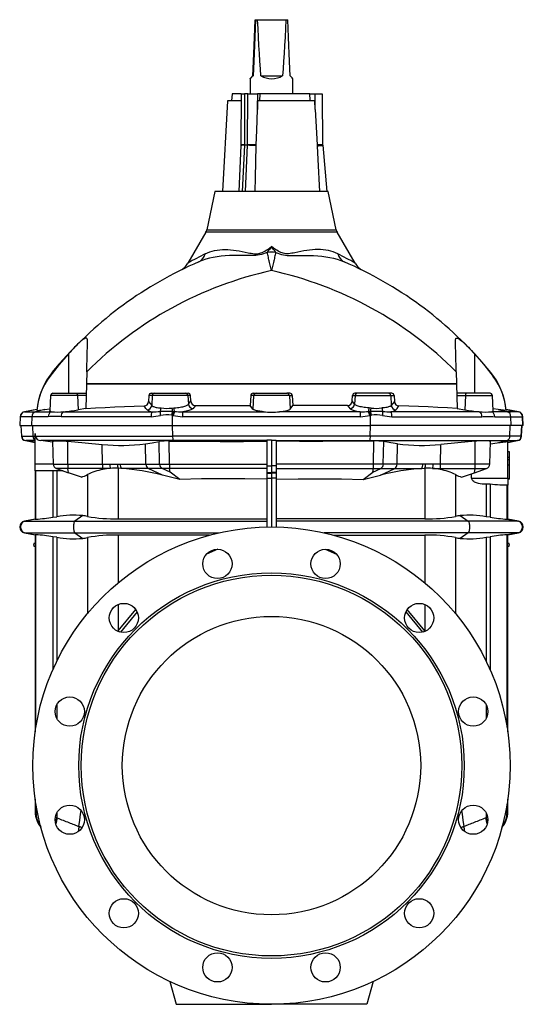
# Model space of a CAD drawing. Extents: x -23 to 894, y -526 to 1012.
# Tile 4 of 4: x 472 to 894, y 187 to 1012. Entities that reach past the tile are written whole.
import ezdxf

# ---------------------------------------------------------------- set-up
doc = ezdxf.new("R2010")
doc.units = 0
doc.layers.get('0').update_dxf_attribs({"linetype": 'CONTINUOUS'})

msp = doc.modelspace()

# ---------------------------------------------------------------- linework, layer by layer
at = {"color": 7, "linetype": 'CONTINUOUS'}
for p, q in [((668.86, 1011.72), (669.24, 1011.72)), ((669.24, 1011.72), (670.86, 1011.72)), ((670.86, 1011.72), (694.67, 1011.72)), ((694.67, 1011.72), (696.24, 1011.72)), ((664.55, 962.27), (664.55, 949.62)), ((666.86, 964.72), (667.15, 964.72)), ((673.74, 964.72), (691.86, 964.72)), ((700.55, 949.62), (700.55, 962.27)), ((649.55, 949.62), (649.13, 943.62)), ((657, 949.62), (649.55, 949.62)), ((657, 949.62), (656.82, 906.89)), ((657, 949.62), (660, 949.62)), ((662.6, 949.62), (660, 949.62)), ((662.6, 949.62), (670.8, 949.62)), ((672.98, 949.62), (670.8, 949.62)), ((672.76, 943.62), (672.98, 949.62)), ((714.69, 949.62), (672.98, 949.62)), ((714.69, 949.62), (719.05, 949.62)), ((719.05, 949.62), (725.05, 949.62)), ((725.05, 949.62), (725.42, 906.91)), ((645.55, 943.62), (641.57, 867.62)), ((656.98, 943.62), (645.55, 943.62)), ((670.74, 936.46), (670.93, 943.62)), ((718.78, 943.62), (670.93, 943.62)), ((719.17, 936.46), (718.78, 943.62)), ((656.8, 906.18), (655.11, 867.62)), ((669.78, 906.04), (669.8, 906.87)), ((720.78, 906.87), (720.82, 906.04)), ((725.45, 906.44), (728.84, 867.62)), ((635.07, 867.62), (628.25, 835.54)), ((730.04, 867.62), (635.07, 867.62)), ((736.85, 835.54), (730.04, 867.62)), ((627.58, 833.79), (612.58, 807.81)), ((752.53, 807.81), (737.53, 833.79)), ((504.61, 722.73), (504.63, 722.75)), ((860.5, 722.73), (860.48, 722.75)), ((527.73, 716.51), (527.47, 706.83)), ((837.38, 716.51), (837.63, 706.83)), ((527.46, 706.4), (526.92, 685.82)), ((527.47, 706.83), (527.46, 706.4)), ((837.63, 706.83), (837.64, 706.4)), ((837.64, 706.4), (838.18, 685.82)), ((497.45, 696.72), (496.78, 683.88)), ((499.45, 698.62), (519.1, 698.62)), ((519.1, 698.62), (527.26, 698.62)), ((579.79, 696.72), (579.55, 691.7)), ((581.84, 698.62), (584.58, 698.62)), ((584.58, 698.62), (610.53, 698.62)), ((610.53, 698.62), (612.68, 698.62)), ((614.86, 692.23), (614.66, 696.72)), ((665.15, 696.72), (664.76, 688.37)), ((667.16, 698.62), (669.58, 698.62)), ((669.58, 698.62), (695.53, 698.62)), ((697.94, 698.62), (695.53, 698.62)), ((699.95, 696.72), (700.35, 688.37)), ((750.24, 692.23), (750.45, 696.72)), ((754.58, 698.62), (752.42, 698.62)), ((780.53, 698.62), (754.58, 698.62)), ((783.26, 698.62), (780.53, 698.62)), ((785.31, 696.72), (785.55, 691.7)), ((846, 698.62), (837.84, 698.62)), ((865.65, 698.62), (846, 698.62)), ((868.32, 683.88), (867.65, 696.72)), ((486.05, 685.07), (475.65, 683.24)), ((486.01, 684.15), (492.74, 685.1)), ((492.74, 685.1), (496.87, 685.64)), ((526.93, 685.96), (520.42, 684.74)), ((667.01, 685.36), (664.76, 688.37)), ((698.09, 685.36), (700.35, 688.37)), ((838.18, 685.96), (844.69, 684.74)), ((872.37, 685.1), (868.23, 685.64)), ((879.09, 684.15), (872.37, 685.1)), ((889.45, 683.24), (879.06, 685.07)), ((471.94, 679.04), (471.55, 671.62)), ((486.01, 684.15), (485.98, 684.27)), ((879.09, 684.15), (879.13, 684.27)), ((893.55, 671.62), (893.16, 679.04)), ((471.55, 671.62), (471.85, 671.62)), ((471.85, 671.62), (481.69, 671.62)), ((472.55, 671.62), (473.02, 662.68)), ((481.69, 671.62), (599.56, 671.62)), ((599.56, 671.62), (765.54, 671.62)), ((883.41, 671.62), (765.54, 671.62)), ((893.25, 671.62), (883.41, 671.62)), ((892.08, 662.68), (892.55, 671.62)), ((893.55, 671.62), (893.25, 671.62)), ((484.55, 639.62), (484.55, 664.92)), ((476.32, 658.95), (484.55, 657.5)), ((499.04, 657.7), (489.18, 658.95)), ((499.02, 658.14), (499.68, 639.31)), ((596.92, 658.65), (600.39, 658.6)), ((682.55, 659.42), (678.55, 659.33)), ((678.55, 659.33), (678.55, 637.83)), ((682.55, 659.42), (686.55, 659.33)), ((682.55, 659.42), (682.55, 637.82)), ((686.55, 659.33), (686.55, 637.83)), ((768.18, 658.65), (764.72, 658.6)), ((865.42, 639.31), (866.08, 658.14)), ((866.02, 656.29), (871.6, 657.03)), ((880.55, 657.5), (888.78, 658.95)), ((880.55, 627.62), (880.55, 658.31)), ((882.05, 649.47), (880.55, 649.47)), ((882.05, 644.73), (880.55, 644.73)), ((882.05, 644.73), (882.05, 649.47)), ((882.05, 642.9), (882.05, 644.73)), ((484.55, 633.62), (484.55, 639.62)), ((502.31, 635.69), (512.55, 631.96)), ((556.68, 635.69), (554.16, 635.81)), ((678.55, 637.83), (678.55, 632.56)), ((682.55, 637.82), (682.55, 632.39)), ((686.55, 637.83), (686.55, 632.56)), ((808.42, 635.69), (810.95, 635.81)), ((852.55, 631.96), (862.79, 635.69)), ((882.05, 642.9), (880.55, 642.9)), ((882.05, 638.33), (880.55, 638.33)), ((882.05, 638.33), (882.05, 642.9)), ((882.05, 626.62), (882.05, 638.33)), ((484.55, 633.62), (484.55, 593.1)), ((508.02, 633.62), (484.55, 633.62)), ((523.25, 628.38), (512.55, 631.96)), ((605.61, 626.49), (591.17, 630.06)), ((605.61, 626.49), (597.55, 632.51)), ((678.55, 632.56), (678.55, 631.57)), ((678.55, 631.57), (678.55, 627.65)), ((678.55, 627.65), (678.55, 586.58)), ((682.55, 632.39), (682.55, 631.41)), ((682.55, 631.41), (682.55, 627.65)), ((682.55, 627.65), (682.55, 586.62)), ((686.55, 632.56), (686.55, 631.57)), ((686.55, 631.57), (686.55, 627.65)), ((686.55, 627.65), (686.55, 586.58)), ((759.5, 626.49), (767.55, 632.51)), ((759.5, 626.49), (773.93, 630.06)), ((841.85, 628.38), (852.55, 631.96)), ((850.26, 627.62), (850.26, 631.2)), ((880.55, 627.62), (880.55, 621.62)), ((880.55, 621.62), (873.88, 621.62)), ((882.05, 626.62), (880.55, 626.62)), ((880.55, 593.1), (880.55, 621.62)), ((499.45, 594.78), (502.72, 595.25)), ((865.66, 594.78), (862.38, 595.25)), ((484.55, 593.1), (475.68, 591.54)), ((484.55, 593.1), (485.05, 593.1)), ((485.05, 593.1), (485.17, 593.1)), ((554.16, 593.46), (678.55, 593.46)), ((810.95, 593.46), (686.55, 593.46)), ((880.05, 593.1), (879.94, 593.1)), ((880.55, 593.1), (880.05, 593.1)), ((889.42, 591.54), (880.55, 593.1)), ((475.68, 581.69), (484.55, 580.13)), ((484.55, 580.13), (484.55, 573.12)), ((485.05, 580.13), (484.55, 580.13)), ((485.17, 580.13), (485.05, 580.13)), ((502.72, 577.98), (499.45, 578.45)), ((630.69, 579.77), (554.16, 579.77)), ((734.41, 579.77), (810.95, 579.77)), ((862.38, 577.98), (865.66, 578.45)), ((879.94, 580.13), (880.05, 580.13)), ((880.05, 580.13), (880.55, 580.13)), ((880.55, 580.13), (889.42, 581.69)), ((880.55, 573.12), (880.55, 580.13)), ((484.79, 573.12), (484.55, 573.12)), ((484.55, 570.12), (484.55, 414.83)), ((484.55, 570.12), (484.79, 570.12)), ((880.55, 573.12), (880.32, 573.12)), ((880.32, 570.12), (880.55, 570.12)), ((880.55, 414.83), (880.55, 570.12)), ((484.55, 358.4), (484.55, 347.77)), ((880.55, 347.77), (880.55, 358.4)), ((597.46, 205.62), (602.55, 186.62)), ((767.64, 205.62), (762.55, 186.62)), ((602.55, 186.62), (682.55, 186.62)), ((762.55, 186.62), (682.55, 186.62))]:
    msp.add_line(p, q, dxfattribs=at)
at = {"color": 8, "linetype": 'CONTINUOUS'}
for p, q in [((660, 949.62), (659.82, 906.91)), ((662.41, 906.91), (662.6, 949.62)), ((670.8, 949.62), (670.74, 936.46)), ((719.17, 936.46), (719.05, 949.62)), ((659.81, 906.44), (658.11, 867.62)), ((662.4, 906.44), (659.81, 906.44)), ((659.82, 906.91), (662.41, 906.91)), ((660.7, 867.62), (662.4, 906.44)), ((737.53, 833.79), (627.58, 833.79)), ((628.25, 835.54), (736.85, 835.54)), ((512.55, 731.84), (512.55, 698.62)), ((852.55, 731.84), (852.55, 698.62)), ((837.64, 706.4), (527.46, 706.4)), ((527.47, 706.83), (837.63, 706.83)), ((520.1, 696.72), (497.45, 696.72)), ((520.1, 696.72), (520.42, 684.74)), ((527.21, 696.72), (520.1, 696.72)), ((582.6, 696.72), (579.79, 696.72)), ((582.6, 696.72), (582.17, 688.46)), ((612.5, 696.72), (582.6, 696.72)), ((612.5, 696.72), (612.88, 689.54)), ((614.66, 696.72), (612.5, 696.72)), ((667.6, 696.72), (665.15, 696.72)), ((667.6, 696.72), (667.01, 685.36)), ((697.5, 696.72), (667.6, 696.72)), ((697.5, 696.72), (698.09, 685.36)), ((697.5, 696.72), (699.95, 696.72)), ((750.45, 696.72), (752.6, 696.72)), ((752.6, 696.72), (752.23, 689.54)), ((752.6, 696.72), (782.5, 696.72)), ((782.5, 696.72), (782.93, 688.46)), ((782.5, 696.72), (785.31, 696.72)), ((837.89, 696.72), (845, 696.72)), ((845, 696.72), (844.69, 684.74)), ((845, 696.72), (867.65, 696.72)), ((486.04, 685.02), (475.95, 683.24)), ((492.74, 685.1), (484.78, 683.24)), ((579.55, 691.7), (582.17, 688.46)), ((599.09, 686.2), (600.7, 686.35)), ((612.88, 689.54), (614.86, 692.23)), ((752.23, 689.54), (750.24, 692.23)), ((766.02, 686.2), (764.4, 686.35)), ((785.55, 691.7), (782.93, 688.46)), ((872.37, 685.1), (880.32, 683.24)), ((879.06, 685.02), (889.15, 683.24)), ((471.85, 671.62), (472.24, 679.04)), ((472.24, 679.04), (471.94, 679.04)), ((481.98, 679.04), (472.24, 679.04)), ((475.65, 683.24), (475.95, 683.24)), ((475.95, 683.24), (484.78, 683.24)), ((481.69, 671.62), (481.98, 679.04)), ((495.52, 679.04), (481.98, 679.04)), ((484.78, 683.24), (498.04, 683.24)), ((581.75, 679.04), (506.18, 679.04)), ((508.5, 683.24), (582.56, 683.24)), ((599.62, 680.21), (598.79, 680.33)), ((599.42, 683.44), (600.38, 683.42)), ((599.56, 671.62), (599.62, 680.21)), ((600.26, 680.08), (599.62, 680.21)), ((600.38, 683.42), (601.18, 683.4)), ((757.24, 679.04), (607.86, 679.04)), ((608.27, 683.24), (675.96, 683.24)), ((756.83, 683.24), (689.14, 683.24)), ((764.72, 683.42), (763.93, 683.4)), ((765.68, 683.44), (764.72, 683.42)), ((764.84, 680.08), (765.49, 680.21)), ((765.49, 680.21), (766.31, 680.33)), ((765.54, 671.62), (765.49, 680.21)), ((856.61, 683.24), (782.55, 683.24)), ((783.36, 679.04), (858.92, 679.04)), ((880.32, 683.24), (867.06, 683.24)), ((869.59, 679.04), (883.12, 679.04)), ((889.15, 683.24), (880.32, 683.24)), ((883.41, 671.62), (883.12, 679.04)), ((883.12, 679.04), (892.86, 679.04)), ((889.45, 683.24), (889.15, 683.24)), ((893.25, 671.62), (892.86, 679.04)), ((892.86, 679.04), (893.16, 679.04)), ((473.32, 662.68), (472.85, 671.62)), ((482.8, 662.68), (482.45, 671.62)), ((599.74, 662.68), (599.68, 671.62)), ((765.36, 662.68), (765.42, 671.62)), ((882.31, 662.68), (882.66, 671.62)), ((891.78, 662.68), (892.25, 671.62)), ((473.32, 662.68), (473.02, 662.68)), ((473.32, 662.68), (482.8, 662.68)), ((482.8, 662.68), (484.55, 662.68)), ((484.71, 662.68), (599.74, 662.68)), ((765.36, 662.68), (599.74, 662.68)), ((882.31, 662.68), (765.36, 662.68)), ((891.78, 662.68), (882.31, 662.68)), ((891.78, 662.68), (892.08, 662.68)), ((476.32, 658.95), (476.62, 658.95)), ((484.55, 658.95), (476.62, 658.95)), ((484.55, 657.55), (476.62, 658.95)), ((600.15, 658.95), (489.18, 658.95)), ((511.88, 639.31), (511.84, 658.46)), ((540.82, 639.31), (540.79, 655.81)), ((577.31, 639.31), (576.85, 656.27)), ((588.84, 639.31), (588.34, 658.16)), ((596.96, 639.31), (596.92, 658.65)), ((678.55, 658.95), (600.15, 658.95)), ((600.39, 658.6), (600.15, 658.95)), ((686.55, 658.95), (764.96, 658.95)), ((764.72, 658.6), (764.96, 658.95)), ((764.96, 658.95), (879.82, 658.95)), ((768.15, 639.31), (768.18, 658.65)), ((776.26, 639.31), (776.77, 658.16)), ((787.8, 639.31), (788.25, 656.27)), ((824.29, 639.31), (824.32, 655.81)), ((853.23, 639.31), (853.26, 658.46)), ((871.6, 657.03), (879.82, 658.95)), ((879.82, 658.95), (888.49, 658.95)), ((880.55, 657.55), (888.49, 658.95)), ((888.78, 658.95), (888.49, 658.95)), ((484.55, 639.62), (499.67, 639.62)), ((499.68, 639.31), (511.88, 639.31)), ((512.02, 635.69), (502.31, 635.69)), ((511.88, 639.31), (540.82, 639.31)), ((540.95, 635.69), (512.02, 635.69)), ((512.55, 631.96), (512.02, 635.69)), ((540.82, 639.31), (547.08, 639.31)), ((547.54, 635.69), (540.95, 635.69)), ((541.08, 634.79), (540.95, 635.69)), ((553.43, 639.29), (555.78, 639.31)), ((554.16, 635.81), (554.16, 593.46)), ((555.78, 639.31), (577.31, 639.31)), ((579.32, 635.69), (556.68, 635.69)), ((577.31, 639.31), (588.84, 639.31)), ((590.85, 635.69), (579.32, 635.69)), ((591.17, 630.06), (579.32, 635.69)), ((588.84, 639.31), (596.96, 639.31)), ((597.09, 635.69), (590.85, 635.69)), ((597.55, 632.51), (590.85, 635.69)), ((596.96, 639.31), (678.55, 639.31)), ((678.55, 635.69), (597.09, 635.69)), ((597.55, 632.51), (597.09, 635.69)), ((678.55, 637.83), (682.55, 637.82)), ((686.55, 637.83), (682.55, 637.82)), ((768.15, 639.31), (686.55, 639.31)), ((686.55, 635.69), (768.01, 635.69)), ((767.55, 632.51), (768.01, 635.69)), ((767.55, 632.51), (774.25, 635.69)), ((768.01, 635.69), (774.25, 635.69)), ((776.26, 639.31), (768.15, 639.31)), ((773.93, 630.06), (785.78, 635.69)), ((774.25, 635.69), (785.78, 635.69)), ((787.8, 639.31), (776.26, 639.31)), ((785.78, 635.69), (808.42, 635.69)), ((809.33, 639.31), (787.8, 639.31)), ((811.67, 639.29), (809.33, 639.31)), ((810.95, 635.81), (810.95, 593.46)), ((817.56, 635.69), (824.15, 635.69)), ((824.29, 639.31), (818.02, 639.31)), ((824.02, 634.79), (824.15, 635.69)), ((824.15, 635.69), (853.09, 635.69)), ((853.23, 639.31), (824.29, 639.31)), ((852.55, 631.96), (853.09, 635.69)), ((853.09, 635.69), (862.79, 635.69)), ((865.42, 639.31), (853.23, 639.31)), ((485.17, 593.1), (485.17, 633.62)), ((499.45, 633.62), (499.45, 594.78)), ((502.72, 633.62), (502.72, 595.25)), ((528.24, 630.46), (528.24, 595.49)), ((678.55, 632.56), (682.55, 632.39)), ((678.55, 631.57), (682.55, 631.41)), ((678.55, 627.65), (682.55, 627.65)), ((686.55, 632.56), (682.55, 632.39)), ((686.55, 631.57), (682.55, 631.41)), ((686.55, 627.65), (682.55, 627.65)), ((836.86, 630.46), (836.86, 595.49)), ((850.26, 627.62), (880.55, 627.62)), ((862.38, 622.44), (862.38, 595.25)), ((865.66, 622.36), (865.66, 594.78)), ((879.94, 593.1), (879.94, 621.62)), ((524.35, 596.15), (517.7, 591.54)), ((840.75, 596.15), (847.4, 591.54)), ((475.68, 591.54), (476.21, 591.54)), ((485.05, 593.1), (476.21, 591.54)), ((476.21, 591.54), (517.7, 591.54)), ((517.7, 591.54), (678.55, 591.54)), ((847.4, 591.54), (686.55, 591.54)), ((888.89, 591.54), (847.4, 591.54)), ((880.05, 593.1), (888.89, 591.54)), ((889.42, 591.54), (888.89, 591.54)), ((475.68, 581.69), (476.21, 581.69)), ((476.21, 581.69), (517.7, 581.69)), ((476.21, 581.69), (485.05, 580.13)), ((485.17, 418.85), (485.17, 580.13)), ((499.45, 578.45), (499.45, 467.07)), ((502.72, 577.98), (502.72, 474.15)), ((517.7, 581.69), (638.45, 581.69)), ((517.7, 581.69), (524.35, 577.08)), ((528.24, 577.74), (528.24, 513.85)), ((554.16, 579.77), (554.16, 539.96)), ((847.4, 581.69), (726.66, 581.69)), ((810.95, 579.77), (810.95, 539.96)), ((836.86, 577.74), (836.86, 513.85)), ((847.4, 581.69), (840.75, 577.08)), ((888.89, 581.69), (847.4, 581.69)), ((862.38, 577.98), (862.38, 474.15)), ((865.66, 578.45), (865.66, 467.07)), ((879.94, 418.85), (879.94, 580.13)), ((888.89, 581.69), (880.05, 580.13)), ((889.42, 581.69), (888.89, 581.69)), ((637.45, 567.9), (628.13, 563.82)), ((727.65, 567.9), (736.98, 563.82)), ((554.16, 521.69), (554.16, 499.6)), ((810.95, 521.69), (810.95, 499.6)), ((554.16, 499.6), (568.74, 517.53)), ((569.88, 515.6), (556.14, 498.4)), ((795.22, 515.6), (808.96, 498.4)), ((810.95, 499.6), (796.36, 517.53)), ((553.77, 499.19), (554.16, 499.6)), ((811.34, 499.19), (810.95, 499.6)), ((502.72, 437.71), (502.72, 426.11)), ((862.38, 437.71), (862.38, 426.11)), ((485.17, 347.63), (485.17, 354.38)), ((486.39, 347.63), (485.17, 347.63)), ((502.72, 347.12), (502.72, 342.93)), ((862.38, 347.12), (862.38, 342.93)), ((878.72, 347.63), (879.94, 347.63)), ((879.94, 347.63), (879.94, 354.38)), ((502.72, 342.93), (503.04, 342.78)), ((862.38, 342.93), (862.06, 342.78)), ((521.22, 335.63), (521.24, 335.74)), ((843.88, 335.63), (843.87, 335.74))]:
    msp.add_line(p, q, dxfattribs=at)
at = {"color": 7, "linetype": 'CONTINUOUS', "flags": 128}
for points in [[(666.86, 964.72), (667.11, 970.64), (667.37, 976.83), (667.65, 983.3), (667.93, 990.02), (668.23, 997), (668.54, 1004.24), (668.86, 1011.72)], [(669.24, 1011.72), (668.91, 1004.24), (668.59, 997), (668.28, 990.02), (667.98, 983.3), (667.69, 976.83), (667.41, 970.64), (667.15, 964.72)], [(673.74, 964.72), (673.31, 970.64), (672.88, 976.83), (672.46, 983.3), (672.05, 990.02), (671.65, 997), (671.25, 1004.24), (670.86, 1011.72)], [(694.67, 1011.72), (694.3, 1004.24), (693.91, 997), (693.52, 990.02), (693.12, 983.3), (692.71, 976.83), (692.29, 970.64), (691.86, 964.72)], [(698.25, 964.72), (698, 970.64), (697.73, 976.83), (697.46, 983.3), (697.17, 990.02), (696.87, 997), (696.56, 1004.24), (696.24, 1011.72)], [(667.15, 964.72), (666.75, 964.33), (666.39, 963.98), (666.06, 963.66), (665.76, 963.37), (665.49, 963.11), (665.25, 962.89), (665.05, 962.7), (664.88, 962.54), (664.75, 962.42), (664.65, 962.34), (664.58, 962.28), (664.55, 962.27), (664.56, 962.28), (664.6, 962.34), (664.67, 962.42), (664.78, 962.54), (664.92, 962.7), (665.1, 962.89), (665.31, 963.11), (665.56, 963.37), (665.83, 963.66), (666.14, 963.98), (666.48, 964.33), (666.86, 964.72)], [(715.12, 943.62), (715.07, 944.35), (714.69, 949.62)], [(669.8, 906.87), (670.22, 918.84), (670.74, 936.46)], [(719.17, 936.46), (719.7, 926.64), (720.78, 906.87)], [(656.82, 906.89), (656.81, 906.6), (656.8, 906.18)], [(668.9, 867.62), (669.21, 879.6), (669.78, 906.04)], [(720.82, 906.04), (721.43, 894.46), (722.84, 867.62)], [(528.4, 742.06), (528.39, 742.98), (528.35, 743.4), (528.28, 743.78), (528.19, 744.12), (528.07, 744.4), (527.91, 744.64), (527.72, 744.81), (527.52, 744.91), (527.29, 744.96), (527.02, 744.95), (526.74, 744.9), (526.39, 744.78), (526.02, 744.61), (525.61, 744.38), (525.19, 744.11), (524.56, 743.66), (523.89, 743.13), (523.19, 742.55), (522.48, 741.91), (521.3, 740.83), (520.1, 739.67), (518.85, 738.44), (517.59, 737.16), (516.34, 735.87), (515.08, 734.56), (513.81, 733.21), (512.55, 731.84)], [(836.71, 742.06), (836.71, 742.69), (836.74, 743.27), (836.82, 743.78), (836.95, 744.22), (837.14, 744.57), (837.39, 744.81), (837.67, 744.93), (838, 744.96), (838.37, 744.9), (838.84, 744.72), (839.36, 744.46), (839.91, 744.11), (840.78, 743.48), (841.69, 742.74), (842.63, 741.91), (843.81, 740.82), (845.03, 739.64), (846.27, 738.42), (847.51, 737.16), (848.77, 735.86), (850.04, 734.54), (851.3, 733.19), (852.55, 731.84)], [(527.73, 716.51), (527.79, 718.76), (527.85, 721.01), (527.9, 723.24), (527.96, 725.51), (528.02, 727.74), (528.08, 729.95), (528.14, 732.29), (528.2, 734.56), (528.24, 736.07), (528.28, 737.53), (528.31, 738.93), (528.36, 740.54), (528.4, 742.06)], [(837.38, 716.51), (837.32, 718.76), (837.26, 721.01), (837.2, 723.24), (837.14, 725.51), (837.08, 727.74), (837.02, 729.95), (836.96, 732.29), (836.9, 734.56), (836.86, 736.07), (836.83, 737.53), (836.79, 738.93), (836.75, 740.54), (836.71, 742.06)], [(512.55, 731.84), (508.54, 727.35), (504.63, 722.75)], [(852.55, 731.84), (856.57, 727.35), (860.48, 722.75)], [(504.61, 722.73), (500.58, 717.77), (496.69, 712.7)], [(498.84, 716.16), (501.78, 719.71), (504.77, 723.22)], [(866.26, 716.16), (863.32, 719.71), (860.33, 723.22)], [(860.5, 722.73), (864.52, 717.77), (868.42, 712.7)], [(526.92, 685.82), (534.99, 686.32), (543.09, 686.77), (551.21, 687.16), (559.37, 687.51), (567.55, 687.8), (575.75, 688.03)], [(618.79, 688.37), (626.43, 688.37), (634.08, 688.37), (641.73, 688.37), (649.4, 688.37), (657.08, 688.37), (664.76, 688.37)], [(675.96, 683.24), (674.85, 683.33), (673.79, 683.45), (672.79, 683.58), (671.8, 683.72), (670.89, 683.89), (670.06, 684.06), (669.31, 684.25), (668.66, 684.45), (668.1, 684.65), (667.64, 684.87), (667.29, 685.09), (667.01, 685.36)], [(689.14, 683.24), (690.25, 683.33), (691.31, 683.45), (692.32, 683.58), (693.3, 683.72), (694.22, 683.89), (695.05, 684.06), (695.79, 684.25), (696.45, 684.45), (697.01, 684.65), (697.47, 684.87), (697.82, 685.09), (698.09, 685.36)], [(746.31, 688.37), (738.67, 688.37), (731.02, 688.37), (723.37, 688.37), (715.7, 688.37), (708.02, 688.37), (700.35, 688.37)], [(838.18, 685.82), (830.11, 686.32), (822.01, 686.77), (813.89, 687.16), (805.73, 687.51), (797.55, 687.8), (789.35, 688.03)], [(498.04, 683.24), (497.6, 683.33), (497.25, 683.44), (497, 683.57), (496.84, 683.71), (496.78, 683.83), (496.79, 683.88)], [(867.06, 683.24), (867.5, 683.33), (867.85, 683.44), (868.11, 683.57), (868.27, 683.71), (868.32, 683.83), (868.32, 683.88)], [(484.55, 664.92), (484.65, 663.59), (484.71, 662.68)], [(499.04, 658.14), (499.03, 658.18), (499.14, 658.36), (499.41, 658.52), (499.86, 658.65), (500.46, 658.76), (501.22, 658.84), (502.11, 658.89), (503.13, 658.92), (504.27, 658.92), (505.5, 658.9), (506.83, 658.84), (508.21, 658.76), (509.4, 658.68), (510.62, 658.57), (511.84, 658.46)], [(511.84, 658.46), (526.31, 657.05), (540.79, 655.81)], [(576.85, 656.27), (582.6, 657.19), (588.34, 658.16)], [(600.39, 658.6), (619.93, 658.41), (639.47, 658.31), (659.01, 658.32), (678.55, 658.43)], [(764.72, 658.6), (745.18, 658.41), (725.64, 658.31), (706.09, 658.32), (686.55, 658.43)], [(788.25, 656.27), (782.51, 657.19), (776.77, 658.16)], [(853.26, 658.46), (838.8, 657.05), (824.32, 655.81)], [(866.07, 658.14), (866.08, 658.18), (865.97, 658.36), (865.69, 658.52), (865.25, 658.65), (864.64, 658.76), (863.89, 658.84), (862.99, 658.89), (861.97, 658.92), (860.83, 658.92), (859.6, 658.9), (858.28, 658.84), (856.89, 658.76), (855.7, 658.68), (854.49, 658.57), (853.26, 658.46)], [(871.6, 657.03), (878.88, 658.06), (880.55, 658.31)], [(862.38, 622.44), (860.75, 622.5), (859.13, 622.62), (857.52, 622.82), (855.95, 623.12), (854.44, 623.54), (853.58, 623.85), (852.76, 624.24), (851.99, 624.73), (851.29, 625.32), (850.94, 625.72), (850.65, 626.17), (850.43, 626.67), (850.29, 627.2), (850.26, 627.62)], [(678.55, 626.78), (660.27, 626.99), (642.01, 627.02), (623.78, 626.85), (605.61, 626.49)], [(686.55, 626.78), (704.83, 626.99), (723.09, 627.02), (741.32, 626.85), (759.5, 626.49)], [(865.66, 622.36), (864.01, 622.4), (862.38, 622.44)], [(484.77, 573.1), (484.77, 573.1), (484.76, 573.1)], [(484.76, 570.12), (484.77, 570.12), (484.77, 570.13), (484.77, 570.13), (484.77, 570.13), (484.77, 570.13), (484.77, 570.13), (484.77, 570.13), (484.77, 570.13)], [(484.79, 570.12), (484.79, 570.12), (484.81, 570.19), (484.84, 570.42), (484.86, 570.79), (484.88, 571.25), (484.88, 571.75), (484.87, 572.24), (484.85, 572.65), (484.83, 572.95), (484.8, 573.1), (484.79, 573.1)], [(880.32, 573.1), (880.31, 573.1), (880.28, 572.95), (880.25, 572.65), (880.23, 572.24), (880.22, 571.75), (880.23, 571.25), (880.24, 570.79), (880.26, 570.42), (880.29, 570.19), (880.31, 570.12), (880.32, 570.12)], [(880.34, 573.1), (880.33, 573.1), (880.33, 573.1), (880.33, 573.1)], [(880.33, 570.13), (880.33, 570.13), (880.33, 570.13), (880.33, 570.13), (880.33, 570.13), (880.33, 570.13), (880.33, 570.12), (880.34, 570.12)]]:
    msp.add_lwpolyline(points, dxfattribs=at)
at = {"color": 8, "linetype": 'CONTINUOUS', "flags": 128}
for points in [[(669.8, 906.87), (669.39, 906.88), (668.94, 906.88), (668.46, 906.89), (667.95, 906.89), (667.41, 906.89), (666.86, 906.9), (666.3, 906.9), (665.73, 906.9), (665.15, 906.91), (664.58, 906.91), (664.01, 906.91), (663.46, 906.91), (662.93, 906.91), (662.41, 906.91)], [(725.42, 906.91), (725.4, 906.91), (725.31, 906.91), (725.18, 906.91), (724.99, 906.91), (724.75, 906.91), (724.46, 906.9), (724.12, 906.9), (723.74, 906.9), (723.32, 906.89), (722.87, 906.89), (722.38, 906.89), (721.87, 906.88), (721.33, 906.88), (720.78, 906.87)], [(720.82, 906.04), (721.37, 906.08), (721.91, 906.13), (722.42, 906.18), (722.9, 906.22), (723.36, 906.26), (723.77, 906.29), (724.15, 906.33), (724.48, 906.36), (724.77, 906.38), (725.01, 906.4), (725.2, 906.42), (725.34, 906.43), (725.42, 906.44), (725.45, 906.44)], [(627.01, 815.46), (628.87, 816.33), (630.8, 817.07), (632.77, 817.7), (634.79, 818.2), (636.93, 818.61), (639.12, 818.89), (641.36, 819.05), (643.65, 819.1), (645.92, 819.04), (648.23, 818.89), (650.58, 818.65), (652.96, 818.33), (655.44, 817.92), (657.95, 817.45), (660.51, 816.94), (663.12, 816.42), (664.36, 816.17), (665.62, 815.94), (666.9, 815.74), (668.2, 815.6), (669.52, 815.54), (670.65, 815.58), (671.79, 815.72), (672.9, 815.97), (673.7, 816.23), (674.86, 816.69), (675.97, 817.24), (677.04, 817.84), (678.09, 818.48), (679.1, 819.15), (680.85, 820.33), (682.55, 821.53)], [(738.1, 815.46), (736.23, 816.33), (734.31, 817.07), (732.34, 817.7), (730.32, 818.2), (728.18, 818.61), (725.98, 818.89), (723.74, 819.05), (721.45, 819.1), (719.18, 819.04), (716.87, 818.89), (714.53, 818.65), (712.14, 818.33), (709.67, 817.92), (707.15, 817.45), (704.59, 816.94), (701.98, 816.42), (700.74, 816.17), (699.49, 815.94), (698.21, 815.74), (696.91, 815.6), (695.58, 815.54), (694.45, 815.58), (693.32, 815.72), (692.2, 815.97), (691.4, 816.23), (690.25, 816.69), (689.14, 817.24), (688.06, 817.84), (687.02, 818.48), (686, 819.15), (684.26, 820.33), (682.55, 821.53)], [(678.96, 816.71), (677.37, 816.08), (675.75, 815.49), (674.11, 814.98), (672.53, 814.59), (670.93, 814.31), (669.32, 814.13), (667.51, 814.03), (665.7, 814), (663.91, 814.01), (662.14, 814.05), (658.37, 814.12), (654.65, 814.15), (650.98, 814.13), (647.36, 814.04), (643.81, 813.84), (640.33, 813.52), (637.03, 813.07), (633.79, 812.5), (630.62, 811.79), (627.53, 810.93), (624.52, 809.93), (621.59, 808.77)], [(682.55, 801.41), (682.28, 802.59), (682, 803.77), (681.73, 804.94), (681.46, 806.1), (681.19, 807.25), (680.93, 808.38), (680.66, 809.51), (680.4, 810.61), (680.15, 811.69), (679.9, 812.75), (679.66, 813.78), (679.42, 814.79), (679.19, 815.77), (678.96, 816.71)], [(686.14, 816.71), (685.92, 815.77), (685.69, 814.79), (685.45, 813.78), (685.2, 812.75), (684.95, 811.69), (684.7, 810.61), (684.44, 809.51), (684.18, 808.38), (683.91, 807.25), (683.64, 806.1), (683.37, 804.94), (683.1, 803.77), (682.83, 802.59), (682.55, 801.41)], [(686.14, 816.71), (687.74, 816.08), (689.35, 815.49), (691, 814.98), (692.58, 814.59), (694.18, 814.31), (695.78, 814.13), (697.6, 814.03), (699.4, 814), (701.19, 814.01), (702.97, 814.05), (706.73, 814.12), (710.46, 814.15), (714.13, 814.13), (717.74, 814.04), (721.29, 813.84), (724.77, 813.52), (728.07, 813.07), (731.31, 812.5), (734.48, 811.79), (737.57, 810.93), (740.59, 809.93), (743.51, 808.77)], [(519.1, 698.62), (519.27, 698.59), (519.43, 698.5), (519.59, 698.36), (519.73, 698.18), (519.85, 697.94), (519.95, 697.68), (520.03, 697.38), (520.08, 697.05), (520.1, 696.72)], [(846, 698.62), (845.83, 698.59), (845.67, 698.5), (845.52, 698.36), (845.38, 698.18), (845.25, 697.94), (845.15, 697.68), (845.08, 697.38), (845.03, 697.05), (845, 696.72)], [(578.39, 684.73), (577.37, 686.02), (575.75, 688.03)], [(582.17, 688.46), (582.33, 688.25), (582.56, 688.05), (582.86, 687.86), (583.23, 687.67), (583.76, 687.45), (584.4, 687.24), (585.14, 687.05), (585.97, 686.87), (586.87, 686.71), (587.83, 686.57), (588.9, 686.45), (590.03, 686.35)], [(600.7, 686.35), (602.27, 686.48), (603.78, 686.64), (604.97, 686.8), (606.1, 686.98), (607.17, 687.18), (608.17, 687.39), (609.09, 687.62), (609.93, 687.87), (610.68, 688.13), (611.33, 688.4), (611.87, 688.67), (612.32, 688.96), (612.65, 689.25), (612.88, 689.54)], [(616.9, 685.81), (616.62, 685.52), (616.21, 685.24), (615.64, 684.95), (614.94, 684.67), (614.14, 684.4), (613.21, 684.15), (612.14, 683.9), (610.96, 683.66), (609.67, 683.44), (608.27, 683.24)], [(618.79, 688.37), (617.77, 686.99), (616.9, 685.81)], [(746.31, 688.37), (747.33, 686.99), (748.2, 685.81)], [(748.2, 685.81), (748.48, 685.52), (748.9, 685.24), (749.46, 684.95), (750.16, 684.67), (750.97, 684.4), (751.89, 684.15), (752.96, 683.9), (754.14, 683.66), (755.43, 683.44), (756.83, 683.24)], [(764.4, 686.35), (762.84, 686.48), (761.32, 686.64), (760.14, 686.8), (759, 686.98), (757.93, 687.18), (756.94, 687.39), (756.01, 687.62), (755.17, 687.87), (754.42, 688.13), (753.78, 688.4), (753.23, 688.67), (752.79, 688.96), (752.45, 689.25), (752.23, 689.54)], [(782.93, 688.46), (782.77, 688.25), (782.54, 688.05), (782.24, 687.86), (781.88, 687.67), (781.34, 687.45), (780.71, 687.24), (779.96, 687.05), (779.13, 686.87), (778.24, 686.71), (777.27, 686.57), (776.2, 686.45), (775.07, 686.35)], [(786.71, 684.73), (787.73, 686.02), (789.35, 688.03)], [(506.18, 679.04), (505.18, 679.07), (504.19, 679.13), (502.22, 679.28), (500.52, 679.32), (498.84, 679.25), (497.17, 679.11), (495.52, 679.04)], [(858.92, 679.04), (859.92, 679.07), (860.92, 679.13), (862.88, 679.28), (864.58, 679.32), (866.26, 679.25), (867.93, 679.11), (869.59, 679.04)], [(547.08, 639.31), (548.21, 639.3), (550.84, 639.28), (553.43, 639.29)], [(818.02, 639.31), (816.89, 639.3), (814.27, 639.28), (811.67, 639.29)], [(517.7, 591.54), (517.58, 591.43), (517.46, 591.27), (517.35, 591.06), (517.24, 590.82), (517.13, 590.52), (517.04, 590.19), (516.95, 589.83), (516.88, 589.43), (516.81, 589.01), (516.76, 588.56), (516.71, 588.09), (516.68, 587.61), (516.66, 587.11), (516.66, 586.62), (516.66, 586.12), (516.68, 585.62), (516.71, 585.14), (516.76, 584.67), (516.81, 584.22), (516.88, 583.8), (516.95, 583.4), (517.04, 583.04), (517.13, 582.71), (517.24, 582.42), (517.35, 582.17), (517.46, 581.96), (517.58, 581.8), (517.7, 581.69)], [(847.4, 591.54), (847.52, 591.43), (847.64, 591.27), (847.76, 591.06), (847.87, 590.82), (847.97, 590.52), (848.07, 590.19), (848.15, 589.83), (848.23, 589.43), (848.29, 589.01), (848.35, 588.56), (848.39, 588.09), (848.42, 587.61), (848.44, 587.11), (848.45, 586.62), (848.44, 586.12), (848.42, 585.62), (848.39, 585.14), (848.35, 584.67), (848.29, 584.22), (848.23, 583.8), (848.15, 583.4), (848.07, 583.04), (847.97, 582.71), (847.87, 582.42), (847.76, 582.17), (847.64, 581.96), (847.52, 581.8), (847.4, 581.69)], [(485.17, 347.63), (484.87, 347.7), (484.66, 347.74), (484.56, 347.77), (484.55, 347.77)], [(521.24, 335.74), (521.91, 340.79), (522.58, 346.01), (522.95, 349.13)], [(843.87, 335.74), (843.19, 340.79), (842.53, 346.01), (842.15, 349.13)], [(879.94, 347.63), (880.24, 347.7), (880.44, 347.74), (880.54, 347.77), (880.55, 347.77)], [(503.04, 342.78), (504.27, 342.3), (505.5, 341.82), (506.72, 341.34), (507.93, 340.86), (509.14, 340.39), (510.33, 339.92), (511.51, 339.45), (512.67, 339), (513.81, 338.54), (514.94, 338.1), (516.05, 337.67), (517.13, 337.24), (518.19, 336.82), (519.23, 336.41), (520.24, 336.02), (521.22, 335.63)], [(862.06, 342.78), (860.83, 342.3), (859.6, 341.82), (858.38, 341.34), (857.17, 340.86), (855.97, 340.39), (854.78, 339.92), (853.6, 339.45), (852.44, 339), (851.29, 338.54), (850.16, 338.1), (849.06, 337.67), (847.97, 337.24), (846.91, 336.82), (845.87, 336.41), (844.86, 336.02), (843.88, 335.63)]]:
    msp.add_lwpolyline(points, dxfattribs=at)
at = {"color": 7, "linetype": 'CONTINUOUS'}
for centre, radius in [((682.55, 386.62), 200), ((637.26, 555.65), 12.25), ((727.85, 555.65), 12.25), ((682.55, 386.62), 161.5), ((682.55, 386.62), 159.5), ((558.81, 510.36), 12.25), ((806.3, 510.36), 12.25), ((682.55, 386.62), 125), ((513.51, 431.91), 12.25), ((851.59, 431.91), 12.25), ((513.51, 341.32), 12.25), ((851.59, 341.32), 12.25), ((558.81, 262.87), 12.25), ((806.3, 262.87), 12.25), ((637.26, 217.58), 12.25), ((727.85, 217.58), 12.25)]:
    msp.add_circle(centre, radius, dxfattribs=at)
for centre, radius, start, end in [((682.8, 980.26), 18, 239.7646, 300.2354), ((667.93, 933.84), 43.28, 41.07053, 45.52041), ((731.42, 906.96), 6, 180.5, 185), ((622.38, 836.79), 6, 330, 348), ((742.72, 836.79), 6, 192, 210), ((749.47, 511.61), 323.51, 113.28443, 139.14852), ((615.63, 511.61), 323.51, 40.85148, 66.71557), ((598.73, 815.79), 15.98, 296.53532, 330.03448), ((766.38, 815.8), 15.99, 209.9758, 243.45839), ((543.79, 679.48), 58.02, 140.78492, 175.26975), ((540.49, 680.06), 54.63, 143.30459, 175.70733), ((821.31, 679.48), 58.02, 4.73025, 39.21508), ((824.61, 680.06), 54.63, 4.29267, 36.69541), ((499.45, 696.62), 2, 90, 177), ((581.81, 696.59), 2.02, 89.07552, 176.39281), ((612.68, 696.64), 1.98, 2.45491, 89.90788), ((667.15, 696.61), 2, 89.59533, 176.97017), ((697.96, 696.61), 2, 3.0298, 90.4047), ((752.43, 696.64), 1.98, 90.09212, 177.54509), ((783.3, 696.59), 2.02, 3.60719, 90.92448), ((865.65, 696.62), 2, 3, 90), ((575.71, 691.87), 3.85, 270.70766, 357.408), ((618.84, 692.35), 3.98, 181.74828, 269.36248), ((746.27, 692.35), 3.98, 270.63752, 358.25172), ((789.4, 691.87), 3.85, 182.592, 269.29234), ((476.43, 678.81), 4.5, 100, 177), ((503.27, 732.48), 49.52, 263.94202, 276.05798), ((500.49, 794.69), 111.74, 274.11109, 280.27457), ((682.55, 729.54), 46.77, 261.89869, 278.10131), ((864.62, 794.69), 111.74, 259.72543, 265.88891), ((861.83, 732.48), 49.52, 263.94202, 276.05798), ((888.67, 678.81), 4.5, 3, 80), ((477.01, 662.89), 4, 183, 260), ((489.21, 663.53), 4.58, 190.73989, 269.63471), ((888.09, 662.89), 4, 280, 357), ((556.78, 816.63), 161.62, 264.32062, 277.13483), ((595.4, 610.29), 48.38, 88.19586, 98.39229), ((769.71, 610.29), 48.38, 81.60771, 91.80414), ((808.32, 816.63), 161.62, 262.86517, 275.67938), ((503.68, 639.45), 4, 182, 250), ((551.47, 583.78), 52.06, 94.32154, 101.50405), ((551.9, 577.94), 57.92, 87.76262, 94.3106), ((544.12, 450.34), 185.77, 75.32863, 86.12314), ((820.98, 450.34), 185.77, 93.87686, 104.67137), ((813.21, 577.94), 57.92, 85.6894, 92.23738), ((813.64, 583.78), 52.06, 78.49595, 85.67846), ((861.43, 639.45), 4, 290, 358), ((514.54, 656.23), 29.19, 287.36885, 297.99667), ((549.46, 588.75), 46.8, 100.30759, 116.95717), ((815.65, 588.75), 46.8, 63.04283, 79.69241), ((850.56, 656.23), 29.19, 242.00333, 252.63115), ((847.04, 370.88), 252.17, 83.89029, 85.76624), ((470.23, 782.14), 189.63, 274.51801, 278.8638), ((516.86, 515.82), 80.68, 84.67286, 100.09008), ((518.61, 551.03), 45.49, 77.77863, 82.75347), ((551.37, 724.22), 130.79, 259.81552, 271.22259), ((813.74, 724.22), 130.79, 268.77741, 280.18448), ((846.49, 551.03), 45.49, 97.24653, 102.22137), ((848.25, 515.82), 80.68, 79.90992, 95.32714), ((894.87, 782.14), 189.63, 261.1362, 265.48199), ((476.55, 586.62), 5, 100, 260), ((888.55, 586.62), 5, 280, 80), ((470.73, 395.35), 185.35, 81.08598, 85.53221), ((516.86, 657.34), 80.62, 259.90381, 275.33325), ((518.59, 622.34), 45.63, 277.25413, 282.21335), ((551.51, 447.21), 132.6, 88.85512, 100.10677), ((813.6, 447.21), 132.6, 79.89323, 91.14488), ((846.52, 622.34), 45.63, 257.78665, 262.74587), ((848.25, 657.34), 80.62, 264.66675, 280.09619), ((894.38, 395.35), 185.35, 94.46779, 98.91402), ((484.55, 571.62), 1.5, 90, 270), ((880.55, 571.62), 1.5, 270, 90), ((504.55, 347.77), 20, 180.01429, 220.7664), ((860.55, 347.77), 20, 319.2336, 359.98443)]:
    msp.add_arc(centre, radius, start, end, dxfattribs=at)
at = {"color": 8, "linetype": 'CONTINUOUS'}
for centre, radius, start, end in [((659.03, 897.87), 8.6, 84.8593, 105.05547), ((658.9, 840), 66.92, 89.21519, 91.78425), ((647.85, 906.96), 11.96, 357.49693, 359.75175), ((650.45, 906.96), 11.96, 357.49685, 359.75137), ((662.44, 839.72), 66.72, 83.68682, 90.03154), ((879.39, 671.16), 247.71, 142.62178, 144.01256), ((682.55, 772.54), 44.32, 85.35148, 94.64852), ((485.69, 671.14), 247.74, 35.98753, 37.37814), ((776.54, 516.1), 334.63, 116.54185, 119.33878), ((617.33, 817.75), 9.94, 295.35774, 346.71793), ((588.57, 516.1), 334.63, 60.66122, 63.45815), ((747.77, 817.75), 9.94, 193.28207, 244.64226), ((749.48, 495.72), 312.93, 102.35033, 135.12484), ((615.62, 495.72), 312.93, 44.87516, 77.64967), ((505.34, 722.75), 0.737, 141.13443, 181.93896), ((505.29, 722.8), 0.662, 141.50587, 184.36625), ((859.82, 722.8), 0.662, 355.63375, 38.49413), ((859.76, 722.75), 0.737, 358.06104, 38.86557), ((511.44, 705.9), 16.24, 140.83067, 155.25028), ((853.67, 705.9), 16.24, 24.74972, 39.16933), ((584.59, 696.63), 1.99, 90.27349, 177.28647), ((610.52, 696.63), 1.99, 2.71345, 89.7266), ((669.59, 696.63), 1.99, 90.25223, 177.30778), ((695.52, 696.63), 1.99, 2.69228, 89.74774), ((754.59, 696.63), 1.99, 90.2734, 177.28655), ((780.52, 696.63), 1.99, 2.71353, 89.72651), ((578.12, 688.78), 4.06, 273.78468, 355.45373), ((583.76, 686.63), 6.28, 329.01189, 357.40932), ((595.18, 726.05), 40.03, 262.61519, 275.6049), ((626.83, 688.19), 27.82, 184.10015, 189.83627), ((613.99, 686.99), 13.31, 182.77367, 195.65181), ((616.93, 689.87), 4.06, 184.71369, 269.64687), ((748.18, 689.87), 4.06, 270.35313, 355.28631), ((751.11, 686.99), 13.31, 344.34869, 357.22611), ((738.28, 688.19), 27.81, 350.16343, 355.90015), ((769.93, 726.05), 40.03, 264.3951, 277.38481), ((781.34, 686.63), 6.28, 182.59068, 210.98811), ((786.98, 688.78), 4.06, 184.54627, 266.21532), ((476.73, 678.81), 4.5, 100.02444, 177.01782), ((486.24, 679.23), 4.26, 110.03421, 182.60416), ((499.77, 679.34), 4.26, 113.89148, 183.98958), ((510.47, 679.41), 4.3, 117.28758, 184.93967), ((583.01, 691.05), 7.83, 233.85779, 266.70785), ((589.33, 679.75), 7.62, 152.76236, 185.33852), ((580.49, 717.82), 38.8, 271.85062, 283.43186), ((584.46, 740.06), 56.86, 268.07956, 274.71946), ((596.04, 268.04), 415.41, 89.53398, 90.95225), ((605.94, 683.57), 16.8, 180.57281, 191.96735), ((594.9, 652.25), 28.35, 82.11798, 100.97809), ((622.7, 677.08), 24.13, 164.72435, 172.26247), ((623.24, 676.27), 23.95, 162.61015, 170.5294), ((623.01, 675.59), 23.19, 160.31201, 168.81485), ((609.12, 716.34), 37.32, 256.27809, 268.07445), ((606.24, 749.75), 66.54, 265.63318, 271.74604), ((621.89, 679.78), 14.05, 165.77423, 183.03674), ((758.86, 749.75), 66.54, 268.25397, 274.36681), ((743.21, 679.78), 14.05, 356.96326, 14.22577), ((755.99, 716.34), 37.32, 271.92555, 283.72191), ((742.09, 675.59), 23.19, 11.18534, 19.68757), ((741.86, 676.27), 23.95, 9.4706, 17.38985), ((769.06, 268.04), 415.41, 89.04775, 90.46602), ((742.4, 677.08), 24.13, 7.73753, 15.27565), ((770.2, 652.25), 28.35, 79.02194, 97.88199), ((759.16, 683.57), 16.8, 348.03265, 359.42719), ((784.61, 717.82), 38.8, 256.56814, 268.14938), ((780.64, 740.06), 56.86, 265.28054, 271.92044), ((782.1, 691.05), 7.83, 273.29215, 306.14221), ((775.77, 679.75), 7.62, 354.66124, 27.23789), ((854.63, 679.41), 4.3, 355.06033, 62.71242), ((865.33, 679.34), 4.26, 356.01042, 66.10852), ((878.86, 679.23), 4.26, 357.39584, 69.96579), ((888.37, 678.81), 4.5, 2.98218, 79.97556), ((477.31, 662.89), 4, 182.98217, 259.97504), ((486.98, 662.66), 4.18, 179.67363, 234.52334), ((611.03, 662.02), 11.31, 176.65939, 195.75674), ((754.07, 662.02), 11.31, 344.24326, 3.34061), ((878.52, 662.51), 3.79, 290.03557, 2.60374), ((887.79, 662.89), 4, 280.02496, 357.01783), ((546.77, 638.83), 34.9, 179.2034, 185.15209), ((575.71, 638.83), 34.9, 179.2034, 185.15209), ((557.87, 638.84), 10.8, 177.51739, 196.9677), ((561.03, 639.06), 7.6, 178.21112, 205.27659), ((561.81, 638.9), 6.04, 176.08605, 212.05315), ((581.35, 639.19), 4.05, 178.31061, 239.88661), ((592.88, 639.19), 4.05, 178.31065, 239.88675), ((631.85, 638.83), 34.9, 179.20328, 185.15198), ((733.25, 638.83), 34.9, 354.84802, 0.79672), ((772.22, 639.19), 4.05, 300.11325, 1.68935), ((783.75, 639.19), 4.05, 300.11339, 1.68939), ((803.3, 638.9), 6.04, 327.94685, 3.91395), ((804.07, 639.06), 7.6, 334.72341, 1.78888), ((807.23, 638.84), 10.8, 343.0323, 2.48261), ((789.39, 638.83), 34.9, 354.84791, 0.7966), ((818.33, 638.83), 34.9, 354.84791, 0.7966), ((477.09, 586.62), 5, 100.16485, 259.83515), ((888.01, 586.62), 5, 280.16485, 79.83515), ((603.95, 563.41), 80.94, 232.03226, 233.24702), ((761.15, 563.41), 80.94, 306.75298, 307.96774), ((505.02, 347.56), 19.85, 179.81052, 217.01972), ((860.1, 347.56), 19.84, 322.9167, 0.19411), ((833.16, 219.27), 352.82, 159.48246, 160.09584), ((504.02, 346.72), 4, 231.02785, 251.10844), ((761.22, 273.69), 267.27, 165.01721, 166.11161), ((603.88, 273.69), 267.27, 13.88839, 14.98279), ((861.09, 346.72), 4, 288.89156, 308.97215), ((531.94, 219.27), 352.82, 19.90416, 20.51754), ((543.99, 331.44), 23.15, 169.58683, 179.78592), ((535.07, 376.4), 43.06, 251.23617, 254.95505), ((535.06, 383.18), 49.42, 253.7565, 257.08572), ((830.04, 383.18), 49.42, 282.91428, 286.2435), ((830.03, 376.4), 43.06, 285.04495, 288.76383), ((820.64, 331.37), 23.63, 0.37675, 10.37686)]:
    msp.add_arc(centre, radius, start, end, dxfattribs=at)

doc.saveas('drawing.dxf')
